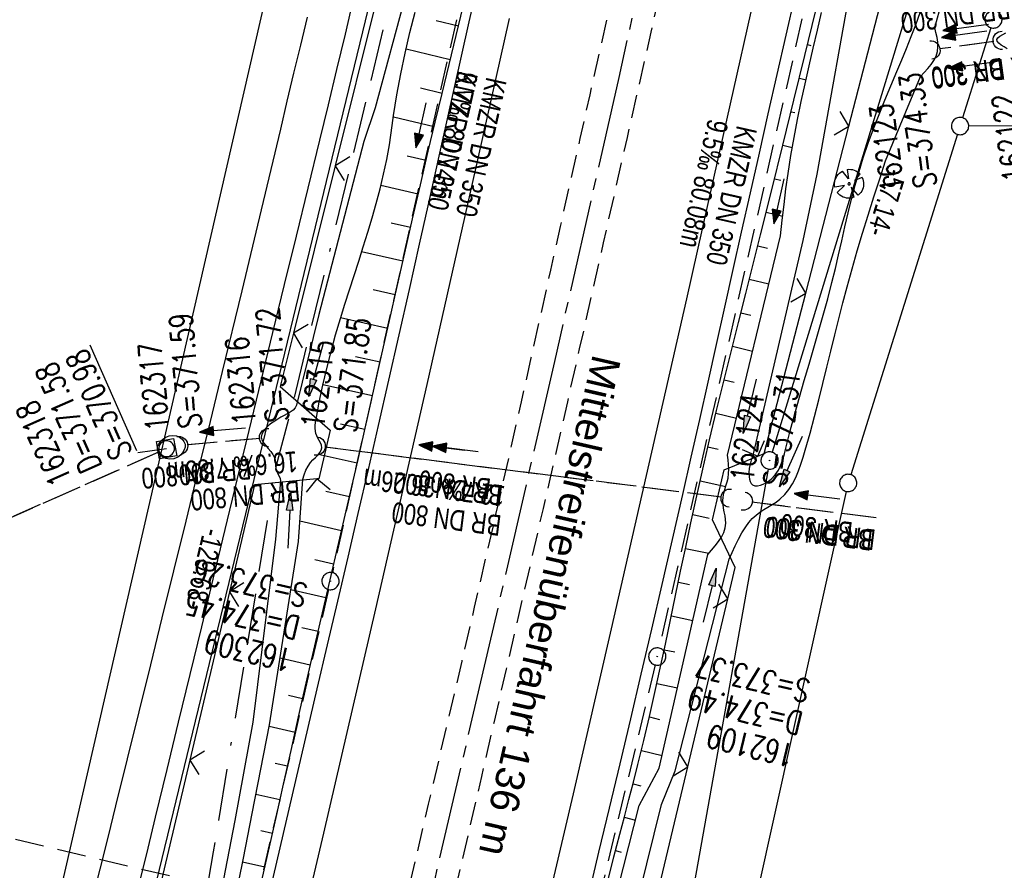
# Model space of a CAD drawing. Extents: x 510946 to 511423, y 462842 to 463807.
# Tile 12 of 33: x 511106 to 511191, y 463152 to 463226. Entities that reach past the tile are written whole.
import ezdxf

# ---------------------------------------------------------------- set-up
doc = ezdxf.new("R2010")
doc.units = 0
doc.header["$LTSCALE"] = 10
doc.header["$MEASUREMENT"] = 0
for name, pattern in [('ACAD_ISO16W100', [73, 15, -6.5, 15, -6.5, 15, -7, 1, -7]), ('ACHSE', [5.5, 4, -0.5, 0.5, -0.5]), ('AUSGEZOGEN', [0]), ('LT00', [0]), ('LT03', [0.5, 0.3, -0.2]), ('LT11', [0.3, 0.2, -0.1]), ('LT12', [0.4, 0.3, -0.1]), ('LT17', [0.15, 0.1, -0.05]), ('STRICHLINIE2', [0.375, 0.25, -0.125])]:
    doc.linetypes.add(name, pattern=pattern)
doc.layers.get('0').update_dxf_attribs({"linetype": 'LT00'})
for name, color, linetype in [('--EK_FBR', 1, 'LT00'), ('--EK_Halt-Pfeil', 4, 'LT00'), ('--EK_Haltung', 7, 'STRICHLINIE2'), ('--EK_Haltung-Text', 140, 'LT00'), ('--EK_Schacht-Text', 5, 'LT00'), ('--EK_ST-93-1', 30, 'LT17'), ('--EL_DFK_AB_L', 21, 'LT00'), ('--EL_DFK_AB_P', 7, 'LT00'), ('--EL_Halt-Pfeil', 4, 'LT00'), ('--EL_Haltung', 182, 'STRICHLINIE2'), ('--EL_Haltung-Text', 182, 'LT00'), ('-AX-093', 35, 'ACHSE'), ('ABSTAND', 8, 'LT00'), ('BAB-KABEL', 220, 'ACAD_ISO16W100'), ('DFK_AB_L', 21, 'LT00'), ('DFK_AB_P', 7, 'LT00'), ('DFK_GZPKT', 250, 'LT00'), ('DFK_KATASTER', 250, 'LT00'), ('DL', 182, 'LT12'), ('DL_PFEIL', 201, 'LT00'), ('DL_TEXT', 182, 'LT00'), ('MITTELSTREIFEN-Ü_LINIE', 250, 'LT11'), ('MITTELSTREIFEN-Ü_TEXT', 250, 'LT03'), ('PFEIL', 140, 'AUSGEZOGEN'), ('V105_AFBR_BAB', 250, 'LT00'), ('V105_BAUM', 250, 'LT00'), ('V105_BOESCH', 250, 'LT00'), ('V105_BOSCHUNG', 250, 'LT00'), ('V105_GRABEN', 250, 'LT00'), ('V105_KA_MULD', 182, 'LT00'), ('V105_KA_PRUF', 182, 'LT00'), ('V105_LD_MARK', 250, 'LT00'), ('V105_UK_DURCH', 182, 'LT00'), ('V105_ZAUN', 40, 'LT00')]:
    doc.layers.add(name, color=color, linetype=linetype)
doc.styles.add('Arial', font='ARIAL.TTF')
doc.styles.add('Haltungsbeschriftung', font='ARIAL.TTF', dxfattribs={"width": 0.75})
doc.styles.add('schachtbeschriftung', font='romans.shx', dxfattribs={"width": 0.75, "height": 2})
doc.styles.get("Standard").update_dxf_attribs({"font": 'ARIAL.TTF'})

# ---------------------------------------------------------------- blocks, each defined once
blk = doc.blocks.new('SYMB7010')
at = {"color": 0, "linetype": 'ByBlock'}
for points in [[(-0.031408, 0.499213), (-0.093728, 0.49134), (-0.15457, 0.475719), (-0.212975, 0.452595), (-0.268021, 0.422333), (-0.31884, 0.385411), (-0.36463, 0.342411), (-0.40467, 0.29401), (-0.438329, 0.240973), (-0.465074, 0.184136), (-0.484486, 0.124395), (-0.496256, 0.062692), (-0.5002, 0)], [(-0.5002, 0), (-0.496256, -0.062692), (-0.484486, -0.124395), (-0.465075, -0.184136), (-0.438329, -0.240973), (-0.404671, -0.29401), (-0.36463, -0.342411), (-0.31884, -0.385411), (-0.268021, -0.422333), (-0.212975, -0.452595), (-0.154571, -0.475719), (-0.093728, -0.49134), (-0.031408, -0.499213), (0.031408, -0.499213)], [(0.5002, 0), (0.496256, 0.062692), (0.484485, 0.124395), (0.465074, 0.184136), (0.438329, 0.240973), (0.40467, 0.29401), (0.36463, 0.342411), (0.31884, 0.385411), (0.268021, 0.422333), (0.212975, 0.452595), (0.15457, 0.475719), (0.093728, 0.49134), (0.031408, 0.499213), (-0.031408, 0.499213)], [(0.031408, -0.499213), (0.093728, -0.491341), (0.15457, -0.475719), (0.212975, -0.452595), (0.268021, -0.422333), (0.31884, -0.385411), (0.36463, -0.342411), (0.404671, -0.294011), (0.438329, -0.240974), (0.465075, -0.184136), (0.484486, -0.124395), (0.496256, -0.062692), (0.500201, 0)]]:
    blk.add_lwpolyline(points, dxfattribs=at)
blk = doc.blocks.new('SYMB0003')
at = {"color": 0, "linetype": 'ByBlock'}
for p, q in [((-0.015712, 0), (0.010166, 0.012015)), ((0, -0.021257), (-0.015712, 0)), ((0.010166, 0.012015), (0, -0.021257))]:
    blk.add_line(p, q, dxfattribs=at)
for points in [[(-0.031395, 0.499013), (-0.093691, 0.491144), (-0.154509, 0.475528), (-0.21289, 0.452414), (-0.267913, 0.422164), (-0.318712, 0.385257), (-0.364484, 0.342274), (-0.404509, 0.293893), (-0.438154, 0.240877), (-0.464888, 0.184062), (-0.484292, 0.124345), (-0.496058, 0.062667), (-0.5, 0)], [(-0.5, 0), (-0.496058, -0.062667), (-0.484292, -0.124345), (-0.464888, -0.184062), (-0.438154, -0.240877), (-0.404509, -0.293893), (-0.364485, -0.342274), (-0.318712, -0.385257), (-0.267914, -0.422164), (-0.21289, -0.452414), (-0.154509, -0.475529), (-0.093691, -0.491144), (-0.031395, -0.499014), (0.031395, -0.499014)], [(0.5, 0), (0.496057, 0.062667), (0.484292, 0.124345), (0.464888, 0.184062), (0.438153, 0.240877), (0.404509, 0.293893), (0.364484, 0.342274), (0.318712, 0.385257), (0.267913, 0.422164), (0.21289, 0.452414), (0.154509, 0.475528), (0.093691, 0.491144), (0.031395, 0.499013), (-0.031395, 0.499013)], [(0.031395, -0.499014), (0.093691, -0.491144), (0.154509, -0.475529), (0.21289, -0.452414), (0.267914, -0.422164), (0.318712, -0.385257), (0.364485, -0.342274), (0.404509, -0.293893), (0.438154, -0.240877), (0.464889, -0.184062), (0.484292, -0.124345), (0.496058, -0.062667), (0.5, 0)]]:
    blk.add_lwpolyline(points, dxfattribs=at)
blk = doc.blocks.new('Pfreil3')
at = {"layer": 'PFEIL'}
blk.add_hatch(color=256, dxfattribs=at).paths.add_polyline_path([(-1.549, 0.273), (-1.549, -0.273), (0, 0)])
for p, q in [((-1.549, 0), (-4.831, 0)), ((-1.549, -0.273), (-1.549, 0.273)), ((-1.549, 0.273), (0, 0)), ((0, 0), (-1.549, -0.273))]:
    blk.add_line(p, q, dxfattribs=at)
blk = doc.blocks.new('SYMB1122')
at = {"color": 0, "linetype": 'ByBlock'}
for p, q in [((0.311075, 0.391979), (0.09863, 0.092887)), ((0.09863, 0.092887), (0.418246, 0.260377)), ((-0.475333, -0.172973), (-0.166954, -0.06134)), ((-0.166954, -0.06134), (-0.386962, -0.319059)), ((0.008901, -0.038997), (0.02494, -0.031273)), ((0.377481, -0.336756), (0.093097, -0.145464)), ((0.093097, -0.145464), (0.215406, -0.456826)), ((0.022929, -0.501191), (-0.043246, -0.49913))]:
    blk.add_line(p, q, dxfattribs=at)
for points in [[(-0.316293, 0.394214), (-0.150355, 0.155979), (-0.405806, 0.30112)], [(-0.316355, 0.394287), (-0.266036, 0.429988), (-0.211684, 0.459185), (-0.154136, 0.481431), (-0.094277, 0.496382), (-0.033028, 0.50381), (0.028669, 0.503599)], [(0.028669, 0.503599), (0.089866, 0.495753), (0.149621, 0.480392), (0.207015, 0.457753), (0.261166, 0.428184), (0.31124, 0.39214)], [(-0.508141, 0.010932), (-0.503002, 0.073258), (-0.489922, 0.134413), (-0.469118, 0.19339), (-0.440931, 0.249215), (-0.405825, 0.300971)], [(-0.475728, -0.172816), (-0.494391, -0.113127), (-0.505255, -0.05154), (-0.508141, 0.010932)], [(-0.02494, 0.031273), (-0.036039, 0.017355), (-0.04, 0)], [(-0.04, 0), (-0.036039, -0.017355), (-0.02494, -0.031273), (-0.008901, -0.038997), (0.008901, -0.038997)], [(0.008901, 0.038997), (-0.008901, 0.038997), (-0.02494, 0.031273)], [(0.04, 0), (0.036039, 0.017355), (0.02494, 0.031273), (0.008901, 0.038997)], [(0.02494, -0.031273), (0.036039, -0.017355), (0.04, 0)], [(0.418338, 0.260323), (0.450658, 0.204641), (0.475368, 0.14519), (0.492037, 0.083003), (0.500376, 0.019163), (0.500238, -0.045218), (0.491628, -0.109022), (0.474694, -0.171137), (0.449731, -0.230483), (0.417173, -0.286026), (0.377588, -0.336801)], [(-0.043246, -0.49913), (-0.108608, -0.48859), (-0.172076, -0.469745), (-0.232599, -0.442906), (-0.289176, -0.408519), (-0.340869, -0.367153), (-0.386823, -0.319492)], [(0.215414, -0.456858), (0.153338, -0.479878), (0.088821, -0.494738), (0.022929, -0.501191)]]:
    blk.add_lwpolyline(points, dxfattribs=at)
blk = doc.blocks.new('SYMB0024')
at = {"color": 0, "linetype": 'ByBlock'}
for p, q in [((-0.5, 0.5), (0, 0)), ((0, 0), (0.5, 0.5))]:
    blk.add_line(p, q, dxfattribs=at)
blk = doc.blocks.new('SYMB1107')
at = {"color": 0, "linetype": 'ByBlock'}
for points in [[(-0.2, 0), (-0.196157, 0.039018), (-0.184776, 0.076537), (-0.166294, 0.111114), (-0.141421, 0.141421), (-0.111114, 0.166294), (-0.076537, 0.184776), (-0.039018, 0.196157), (0, 0.2)], [(0, 0.2), (0.039018, 0.196157), (0.076537, 0.184776), (0.111114, 0.166294), (0.141421, 0.141421), (0.166294, 0.111114), (0.184776, 0.076537), (0.196157, 0.039018), (0.2, 0)]]:
    blk.add_lwpolyline(points, dxfattribs=at)
blk = doc.blocks.new('SYMB1210')
at = {"color": 0, "linetype": 'ByBlock'}
blk.add_line((0.018815, -0.179014), (0.055623, -0.17119), dxfattribs=at)
for points in [[(-0.2, -0.2), (-0.2, 0.2), (0.2, 0.2), (0.2, -0.2), (-0.2, -0.2)], [(0.018815, 0.179014), (-0.018815, 0.179014), (-0.055623, 0.17119), (-0.09, 0.155885), (-0.120444, 0.133766), (-0.145623, 0.105801), (-0.164438, 0.073213), (-0.176067, 0.037424), (-0.18, 0)], [(-0.18, 0), (-0.176067, -0.037424), (-0.164438, -0.073213), (-0.145623, -0.105801), (-0.120444, -0.133766), (-0.09, -0.155885), (-0.055623, -0.17119), (-0.018815, -0.179014), (0.018815, -0.179014)], [(0.18, 0), (0.176067, 0.037424), (0.164438, 0.073213), (0.145623, 0.105801), (0.120444, 0.133766), (0.09, 0.155885), (0.055623, 0.17119), (0.018815, 0.179014)], [(0.055623, -0.17119), (0.09, -0.155885), (0.120444, -0.133766), (0.145623, -0.105801), (0.164438, -0.073213), (0.176067, -0.037424), (0.18, 0)]]:
    blk.add_lwpolyline(points, dxfattribs=at)
blk = doc.blocks.new('SYMB0070')
at = {"color": 0, "linetype": 'ByBlock'}
for p, q in [((-0.5, 0), (0.2, 0)), ((0.5, 0), (0.2, 0.1)), ((0.2, 0.1), (0.2, 0)), ((0.468, 0), (0.21, 0.086)), ((0.21, 0.086), (0.21, -0.086)), ((0.21, -0.086), (0.468, 0)), ((0.22, -0.072), (0.437, 0)), ((0.23, -0.058), (0.405, 0)), ((0.24, -0.045), (0.374, 0)), ((0.342, 0), (0.25, 0.031)), ((0.25, 0.031), (0.25, -0.031)), ((0.25, -0.031), (0.342, 0)), ((0.26, -0.017), (0.31, 0)), ((0.27, -0.003), (0.279, 0))]:
    blk.add_line(p, q, dxfattribs=at)
for points in [[(0.2, 0), (0.2, -0.1), (0.5, 0)], [(0.437, 0), (0.22, 0.072), (0.22, -0.072)], [(0.405, 0), (0.23, 0.058), (0.23, -0.058)], [(0.374, 0), (0.24, 0.045), (0.24, -0.045)], [(0.31, 0), (0.26, 0.017), (0.26, -0.017)], [(0.279, 0), (0.27, 0.003), (0.27, -0.003)]]:
    blk.add_lwpolyline(points, dxfattribs=at)

msp = doc.modelspace()

# ---------------------------------------------------------------- linework, layer by layer
at = {"layer": '--EK_FBR'}
for points in [[(511127.132, 463149.5), (511128.199, 463154.108), (511129.266, 463158.716), (511130.335, 463163.324), (511131.408, 463167.93), (511132.3, 463171.742), (511133.193, 463175.553), (511134.087, 463179.365), (511134.977, 463183.177), (511135.864, 463186.99), (511136.743, 463190.805), (511137.642, 463194.745), (511138.534, 463198.688), (511139.42, 463202.631), (511140.303, 463206.575), (511141.183, 463210.52), (511142.064, 463214.465), (511143.342, 463220.178), (511144.624, 463225.891), (511145.909, 463231.603)], [(511172.889, 463228.159), (511172.119, 463224.734), (511171.345, 463221.31), (511170.568, 463217.887), (511169.791, 463214.464), (511169.015, 463211.04), (511168.243, 463207.616), (511167.513, 463204.357), (511166.787, 463201.098), (511166.062, 463197.838), (511165.337, 463194.578), (511164.61, 463191.319), (511163.88, 463188.06), (511163.144, 463184.803), (511162.254, 463180.902), (511161.355, 463177.003), (511160.448, 463173.106), (511159.534, 463169.21), (511158.615, 463165.316), (511157.692, 463161.423), (511156.776, 463157.575), (511155.858, 463153.727), (511154.941, 463149.879)]]:
    msp.add_lwpolyline(points, dxfattribs=at)
at = {"layer": '--EK_Haltung'}
for p, q in [((511150.066, 463255.341), (511132.725, 463178.022)), ((511178.497, 463248.098), (511161.118, 463171.467)), ((511190.178, 463224.169), (511185.464, 463223.527)), ((511126.441, 463189.692), (511120.114, 463189.128)), ((511166.546, 463184.589), (511132.057, 463188.932)), ((511117.632, 463188.49), (511037.212, 463152.866)), ((511179.956, 463182.791), (511169.156, 463184.151)), ((511132.391, 463176.559), (511117.032, 463110.455)), ((511160.777, 463170.007), (511144.827, 463103.638))]:
    msp.add_line(p, q, dxfattribs=at)
at = {"layer": '--EK_Schacht-Text'}
msp.add_line((511118.318, 463188.794), (511115.822, 463188.426), dxfattribs=at)
at = {"layer": '--EK_ST-93-1', "ltscale": 2.5}
msp.add_line((511140.465, 463146.496), (511101.537, 463155.7), dxfattribs=at)
at = {"layer": '--EL_DFK_AB_L'}
for p, q in [((511187.191, 463241.703), (511170.93, 463188.487)), ((511108.427, 463113.919), (511138.624, 463238.491)), ((511170.579, 463187.031), (511151.922, 463082.408))]:
    msp.add_line(p, q, dxfattribs=at)
at = {"layer": '--EL_Haltung'}
for p, q in [((511150.066, 463255.341), (511132.725, 463178.022)), ((511178.497, 463248.098), (511161.118, 463171.467)), ((511190.178, 463224.169), (511185.464, 463223.527)), ((511126.441, 463189.692), (511120.114, 463189.128)), ((511166.546, 463184.589), (511132.057, 463188.932)), ((511117.632, 463188.49), (511037.212, 463152.866)), ((511179.956, 463182.791), (511169.156, 463184.151)), ((511132.391, 463176.559), (511117.032, 463110.455)), ((511160.777, 463170.007), (511144.827, 463103.638))]:
    msp.add_line(p, q, dxfattribs=at)
at = {"layer": '-AX-093', "ltscale": 0.2}
msp.add_lwpolyline([(511163.106, 463245.724), (511157.599, 463221.046), (511152.014, 463196.385), (511146.351, 463171.741), (511140.611, 463147.116), (511134.792, 463122.509), (511128.896, 463097.921), (511122.922, 463073.351), (511116.87, 463048.8), (511110.74, 463024.269), (511104.533, 462999.757), (511098.248, 462975.265), (511091.886, 462950.793), (511085.447, 462926.341), (511078.93, 462901.91), (511072.336, 462877.499), (511071.88, 462875.834)], dxfattribs=at)
at = {"layer": 'BAB-KABEL', "ltscale": 0.03, "flags": 128}
msp.add_lwpolyline([(511222.639, 463789.685), (511228.062, 463774.69), (511221.047, 463738.687), (511215.668, 463709.215), (511209.116, 463679.752), (511203.386, 463649.735), (511199.716, 463631.03), (511193.071, 463596.749), (511187.765, 463572.71), (511182.462, 463546.013), (511203.211, 463524.576), (511200.678, 463507.917), (511182.238, 463492.341), (511175.694, 463462.766), (511171.503, 463443.504), (511162.609, 463396.003), (511154.73, 463347.931), (511152.929, 463326.259), (511150.369, 463299.992), (511148.611, 463283.541), (511146.686, 463264.795), (511144.287, 463254.055), (511140.929, 463241.117), (511135.167, 463217.092), (511129.252, 463192.653), (511127.814, 463187.223), (511125.253, 463171.347), (511122.375, 463153.776), (511120.296, 463141.796), (511118.371, 463133.568), (511114.374, 463116.317), (511106.371, 463083.453), (511103.015, 463070.194), (511099.817, 463056.937), (511095.496, 463046.186), (511084.457, 463018.83), (511076.145, 462999.023), (511068.962, 462979.213), (511064.435, 462967.111), (511059.814, 462953.341), (511052.434, 462930.013), (511046.434, 462911.516), (511041.513, 462895.973), (511037.444, 462883.335)], dxfattribs=at)
at = {"layer": 'DFK_AB_L'}
for p, q in [((511187.191, 463241.703), (511170.93, 463188.487)), ((511108.427, 463113.919), (511138.624, 463238.491)), ((511170.579, 463187.031), (511151.922, 463082.408))]:
    msp.add_line(p, q, dxfattribs=at)
at = {"layer": 'DFK_KATASTER'}
for p, q in [((511129.712, 463240.209), (511105.838, 463136.211)), ((511189.936, 463225.374), (511187.484, 463217.546)), ((511188.01, 463216.835), (511305.09, 463217.644)), ((511187.036, 463216.114), (511177.765, 463186.535)), ((511177.377, 463185.087), (511162.043, 463116.162))]:
    msp.add_line(p, q, dxfattribs=at)
at = {"layer": 'DL'}
for p, q in [((511190.178, 463224.169), (511185.464, 463223.527)), ((511126.441, 463189.692), (511120.114, 463189.128)), ((511166.546, 463184.589), (511132.057, 463188.932)), ((511117.632, 463188.49), (511037.212, 463152.866)), ((511179.956, 463182.791), (511169.156, 463184.151))]:
    msp.add_line(p, q, dxfattribs=at)
at = {"layer": 'MITTELSTREIFEN-Ü_LINIE', "flags": 128}
for points in [[(511158.515, 463234.795), (511157.659, 463230.983), (511156.801, 463227.171), (511155.941, 463223.359), (511155.083, 463219.547), (511154.225, 463215.735), (511153.371, 463211.922), (511152.521, 463208.111), (511151.673, 463204.3), (511150.825, 463200.488), (511149.976, 463196.677), (511149.124, 463192.867), (511148.266, 463189.058), (511147.203, 463184.377), (511146.13, 463179.699), (511145.05, 463175.022), (511143.965, 463170.347), (511142.875, 463165.672), (511141.062, 463157.92), (511139.243, 463150.169), (511137.419, 463142.419), (511135.58, 463134.631), (511133.738, 463126.844), (511131.891, 463119.058), (511130.899, 463114.884), (511129.905, 463110.711), (511128.907, 463106.538), (511127.904, 463102.367)], [(511162.458, 463234.129), (511161.426, 463229.557), (511160.392, 463224.986), (511159.358, 463220.415), (511158.324, 463215.844), (511157.292, 463211.272), (511156.255, 463206.67), (511155.218, 463202.067), (511154.18, 463197.465), (511153.14, 463192.864), (511152.095, 463188.263), (511151.032, 463183.606), (511149.964, 463178.95), (511148.893, 463174.295), (511147.82, 463169.641), (511146.747, 463164.986), (511145.672, 463160.322), (511144.597, 463155.658), (511143.52, 463150.994), (511142.438, 463146.332), (511141.35, 463141.671), (511139.959, 463135.759), (511138.557, 463129.85), (511137.144, 463123.944), (511135.722, 463118.04), (511134.717, 463113.891), (511133.71, 463109.743), (511132.701, 463105.596), (511131.692, 463101.448)]]:
    msp.add_lwpolyline(points, dxfattribs=at)
at = {"layer": 'V105_AFBR_BAB'}
for points in [[(511127.132, 463149.5), (511128.199, 463154.108), (511129.266, 463158.716), (511130.335, 463163.324), (511131.408, 463167.93), (511132.3, 463171.742), (511133.193, 463175.553), (511134.087, 463179.365), (511134.977, 463183.177), (511135.864, 463186.99), (511136.743, 463190.805), (511137.642, 463194.745), (511138.534, 463198.688), (511139.42, 463202.631), (511140.303, 463206.575), (511141.183, 463210.52), (511142.064, 463214.465), (511143.342, 463220.178), (511144.624, 463225.891), (511145.909, 463231.603)], [(511172.889, 463228.159), (511172.119, 463224.734), (511171.345, 463221.31), (511170.568, 463217.887), (511169.791, 463214.464), (511169.015, 463211.04), (511168.243, 463207.616), (511167.513, 463204.357), (511166.787, 463201.098), (511166.062, 463197.838), (511165.337, 463194.578), (511164.61, 463191.319), (511163.88, 463188.06), (511163.144, 463184.803), (511162.254, 463180.902), (511161.355, 463177.003), (511160.448, 463173.106), (511159.534, 463169.21), (511158.615, 463165.316), (511157.692, 463161.423), (511156.776, 463157.575), (511155.858, 463153.727), (511154.941, 463149.879)], [(511116.063, 463151.384), (511116.712, 463154.079), (511117.36, 463156.775), (511118.359, 463160.911), (511119.362, 463165.046), (511120.366, 463169.181), (511121.37, 463173.316), (511122.373, 463177.451), (511123.417, 463181.764), (511124.459, 463186.078), (511125.501, 463190.391), (511126.545, 463194.704), (511127.561, 463198.886), (511128.579, 463203.068), (511129.599, 463207.249), (511130.619, 463211.43), (511131.637, 463215.612), (511132.381, 463218.675), (511133.12, 463221.739), (511133.853, 463224.804), (511134.575, 463227.872)], [(511130.539, 463226.293), (511129.945, 463223.863), (511129.36, 463221.43), (511128.781, 463218.996), (511128.205, 463216.561), (511126.534, 463209.538), (511124.852, 463202.518), (511123.156, 463195.501), (511122.102, 463191.17), (511121.044, 463186.839), (511119.984, 463182.51), (511118.922, 463178.181), (511117.921, 463174.098), (511116.918, 463170.016), (511115.913, 463165.934), (511114.904, 463161.853), (511113.891, 463157.773), (511113.205, 463155.022), (511112.518, 463152.271), (511111.833, 463149.519)]]:
    msp.add_lwpolyline(points, dxfattribs=at)
at = {"layer": 'V105_BOESCH'}
for points in [[(511126.512, 463150.902), (511127.173, 463153.821), (511127.828, 463156.742), (511128.481, 463159.663), (511129.134, 463162.585), (511129.789, 463165.505), (511130.45, 463168.425), (511131.192, 463171.668), (511131.942, 463174.909), (511132.695, 463178.149), (511133.45, 463181.389), (511134.205, 463184.629), (511134.955, 463187.87), (511135.7, 463191.112), (511136.368, 463194.054), (511137.032, 463196.997), (511137.693, 463199.941), (511138.355, 463202.884), (511139.02, 463205.827), (511139.69, 463208.769), (511140.368, 463211.709), (511141.057, 463214.646), (511141.656, 463217.159), (511142.262, 463219.671), (511142.87, 463222.183), (511143.478, 463224.694), (511144.083, 463227.206)], [(511156.688, 463151.349), (511157.19, 463153.328), (511157.701, 463155.306), (511158.097, 463156.816), (511158.494, 463158.326), (511158.888, 463159.836), (511159.274, 463161.349), (511159.786, 463163.436), (511160.278, 463165.529), (511160.752, 463167.625), (511161.212, 463169.725), (511161.662, 463171.827), (511162.105, 463173.931), (511162.544, 463176.036), (511162.983, 463178.141), (511163.425, 463180.245), (511163.873, 463182.348), (511164.332, 463184.448), (511164.908, 463187.007), (511165.502, 463189.561), (511166.111, 463192.112), (511166.731, 463194.66), (511167.361, 463197.207), (511167.997, 463199.751), (511168.638, 463202.294), (511169.28, 463204.838), (511169.921, 463207.381), (511170.896, 463211.275), (511171.863, 463215.171), (511172.826, 463219.069), (511173.785, 463222.967), (511174.742, 463226.865)]]:
    msp.add_lwpolyline(points, dxfattribs=at)
at = {"layer": 'V105_BOSCHUNG'}
for p, q in [((511143.672, 463225.497), (511141.752, 463225.959)), ((511174.015, 463223.902), (511174.282, 463223.837)), ((511142.967, 463222.581), (511139.127, 463223.506)), ((511173.299, 463220.989), (511173.88, 463220.847)), ((511142.26, 463219.665), (511140.389, 463220.116)), ((511172.581, 463218.076), (511172.914, 463217.995)), ((511141.558, 463216.749), (511138.024, 463217.6)), ((511171.862, 463215.164), (511172.681, 463214.963)), ((511140.866, 463213.838), (511139.222, 463214.225)), ((511171.139, 463212.252), (511171.677, 463212.121)), ((511140.186, 463210.924), (511136.949, 463211.671)), ((511170.413, 463209.341), (511171.847, 463208.991)), ((511139.516, 463208.009), (511137.836, 463208.387)), ((511138.851, 463205.083), (511135.265, 463205.892)), ((511169.682, 463206.432), (511170.518, 463206.227)), ((511168.948, 463203.523), (511170.647, 463203.107)), ((511138.191, 463202.157), (511136.264, 463202.591)), ((511168.214, 463200.614), (511169.078, 463200.403)), ((511137.534, 463199.23), (511133.435, 463200.153)), ((511167.485, 463197.704), (511169.235, 463197.276)), ((511136.876, 463196.303), (511134.746, 463196.783)), ((511166.763, 463194.792), (511167.646, 463194.576)), ((511136.215, 463193.377), (511131.908, 463194.347)), ((511166.053, 463191.872), (511167.824, 463191.449)), ((511135.549, 463190.451), (511133.436, 463190.927)), ((511165.358, 463188.948), (511166.239, 463188.744)), ((511134.876, 463187.528), (511131.505, 463188.288)), ((511164.683, 463186.014), (511166.904, 463185.524)), ((511134.199, 463184.605), (511132.154, 463185.066)), ((511164.031, 463183.076), (511165.467, 463182.767)), ((511133.517, 463181.674), (511129.895, 463182.509)), ((511163.402, 463180.135), (511165.435, 463179.709)), ((511132.836, 463178.754), (511131.206, 463179.129)), ((511162.786, 463177.199), (511163.746, 463176.998)), ((511132.156, 463175.831), (511129.111, 463176.533)), ((511162.174, 463174.262), (511164.04, 463173.871)), ((511131.48, 463172.916), (511130.062, 463173.235)), ((511161.557, 463171.332), (511162.465, 463171.136)), ((511130.808, 463169.993), (511128.179, 463170.584)), ((511160.924, 463168.405), (511162.705, 463168.01)), ((511130.142, 463167.068), (511128.928, 463167.341)), ((511160.268, 463165.489), (511161.152, 463165.281)), ((511129.483, 463164.141), (511127.242, 463164.645)), ((511159.579, 463162.581), (511161.368, 463162.139)), ((511128.827, 463161.213), (511127.745, 463161.457)), ((511158.848, 463159.68), (511159.523, 463159.505)), ((511128.173, 463158.286), (511126.084, 463158.756)), ((511158.088, 463156.783), (511159.051, 463156.526)), ((511127.518, 463155.358), (511126.511, 463155.585)), ((511157.331, 463153.876), (511157.821, 463153.749)), ((511126.859, 463152.431), (511124.92, 463152.867))]:
    msp.add_line(p, q, dxfattribs=at)
at = {"layer": 'V105_GRABEN'}
for points in [[(511141.828, 463238.372), (511136.44, 463218.402), (511135.47, 463215.474), (511131.563, 463200.446), (511129.614, 463192.582), (511129.5, 463192.334), (511129.309, 463192.131), (511129.068, 463191.962), (511128.799, 463191.815), (511128.529, 463191.68), (511128.244, 463191.529), (511127.977, 463191.371), (511127.715, 463191.199), (511127.448, 463191.005), (511127.188, 463190.797), (511126.939, 463190.569), (511126.731, 463190.325), (511126.589, 463190.071), (511126.541, 463189.811), (511126.601, 463189.558), (511126.743, 463189.307), (511126.936, 463189.06), (511127.148, 463188.82), (511127.375, 463188.555), (511127.565, 463188.286), (511127.695, 463187.999), (511127.745, 463187.776), (511127.771, 463187.541), (511127.792, 463187.301), (511127.826, 463187.063), (511127.892, 463186.831), (511127.992, 463186.623), (511128.101, 463186.419), (511128.185, 463186.213), (511128.209, 463185.998), (511127.797, 463180.943), (511125.822, 463165.046), (511124.253, 463156.484), (511122.592, 463147.939)], [(511158.175, 463145.107), (511161.324, 463157.888), (511162.509, 463160.811), (511167.186, 463179.204), (511167.446, 463179.783), (511167.715, 463180.358), (511167.999, 463180.924), (511168.308, 463181.476), (511168.65, 463182.011), (511168.917, 463182.374), (511169.209, 463182.717), (511169.532, 463183.028), (511169.861, 463183.282), (511170.21, 463183.511), (511170.57, 463183.727), (511170.93, 463183.941), (511171.279, 463184.163), (511171.608, 463184.404), (511172.03, 463184.802), (511172.396, 463185.255), (511172.712, 463185.754), (511172.985, 463186.291), (511173.224, 463186.859), (511173.436, 463187.448), (511173.627, 463188.05), (511173.807, 463188.657), (511174.222, 463190.133), (511174.613, 463191.59), (511174.984, 463193.03), (511175.34, 463194.457), (511175.686, 463195.872), (511176.027, 463197.278), (511176.368, 463198.677), (511176.713, 463200.072), (511177.068, 463201.465), (511177.437, 463202.858), (511177.87, 463204.415), (511178.324, 463205.974), (511178.796, 463207.536), (511179.281, 463209.1), (511179.776, 463210.665), (511180.279, 463212.232), (511180.784, 463213.799), (511183.827, 463221.13), (511184.151, 463221.473), (511184.462, 463221.819), (511184.745, 463222.172), (511184.988, 463222.535), (511185.176, 463222.911), (511185.296, 463223.304), (511185.339, 463223.698), (511185.321, 463224.107), (511185.259, 463224.528), (511185.166, 463224.955), (511185.059, 463225.386), (511187.489, 463234.226)], [(511178.148, 463231.26), (511174.815, 463212.659), (511173.599, 463206.882), (511169.307, 463188.478), (511169.215, 463188.13), (511169.113, 463187.786), (511169.018, 463187.441), (511168.945, 463187.089), (511168.911, 463186.726), (511168.932, 463186.348), (511168.971, 463186.144), (511169.032, 463185.95), (511169.121, 463185.782), (511169.239, 463185.655), (511169.43, 463185.571), (511169.658, 463185.562), (511169.908, 463185.613), (511170.164, 463185.708), (511170.41, 463185.833), (511170.853, 463186.146), (511171.204, 463186.515), (511171.477, 463186.931), (511171.69, 463187.382), (511171.857, 463187.859), (511171.995, 463188.353), (511172.12, 463188.854), (511172.5, 463190.35), (511172.896, 463191.823), (511173.304, 463193.276), (511173.719, 463194.714), (511174.138, 463196.141), (511174.556, 463197.561), (511174.968, 463198.977), (511175.371, 463200.395), (511175.76, 463201.818), (511176.131, 463203.249), (511176.423, 463204.446), (511176.704, 463205.649), (511176.981, 463206.856), (511177.259, 463208.066), (511177.542, 463209.275), (511177.838, 463210.482), (511178.15, 463211.684), (511178.484, 463212.88), (511178.846, 463214.065), (511179.272, 463215.335), (511179.731, 463216.594), (511180.216, 463217.843), (511180.72, 463219.085), (511181.237, 463220.323), (511181.761, 463221.558), (511182.19, 463222.568), (511182.611, 463223.58), (511183.019, 463224.597), (511183.405, 463225.621), (511183.781, 463226.697)], [(511124.222, 463149.364), (511124.991, 463153.224), (511125.755, 463157.086), (511126.515, 463160.948), (511127.274, 463164.81), (511129.77, 463180.739), (511130.153, 463186.145), (511130.287, 463186.537), (511130.434, 463186.917), (511130.611, 463187.274), (511130.83, 463187.594), (511131.037, 463187.817), (511131.261, 463188.033), (511131.486, 463188.266), (511131.641, 463188.461), (511131.758, 463188.67), (511131.81, 463188.885), (511131.783, 463189.089), (511131.698, 463189.293), (511131.584, 463189.497), (511131.468, 463189.703), (511131.302, 463190.115), (511131.233, 463190.537), (511131.238, 463190.804), (511131.268, 463191.072), (511131.312, 463191.341), (511131.59, 463192.835), (511131.9, 463194.313), (511132.24, 463195.778), (511132.609, 463197.233), (511133.004, 463198.679), (511133.425, 463200.119), (511133.808, 463201.366), (511134.204, 463202.612), (511134.606, 463203.857), (511135.01, 463205.102), (511135.411, 463206.349), (511135.803, 463207.598), (511136.181, 463208.851), (511136.54, 463210.108), (511136.875, 463211.37), (511137.179, 463212.638), (511137.449, 463213.913), (511137.678, 463215.197), (511137.806, 463216.041), (511137.924, 463216.887), (511138.043, 463217.733), (511138.333, 463219.549), (511138.669, 463221.355), (511139.048, 463223.153), (511139.464, 463224.944), (511139.912, 463226.728)], [(511156.182, 463145.262), (511159.372, 463157.784), (511161.119, 463161.046), (511165.348, 463179.612), (511165.677, 463179.981), (511165.993, 463180.352), (511166.282, 463180.728), (511166.531, 463181.112), (511166.727, 463181.507), (511166.857, 463181.914), (511166.906, 463182.337), (511166.888, 463182.653), (511166.839, 463182.976), (511166.776, 463183.301), (511166.718, 463183.626), (511166.674, 463183.95), (511166.654, 463184.272), (511166.669, 463184.591), (511166.727, 463184.922), (511166.817, 463185.25), (511166.921, 463185.578), (511167.022, 463185.905), (511167.102, 463186.236), (511167.153, 463186.627), (511167.162, 463187.023), (511167.14, 463187.422), (511167.097, 463187.824), (511167.044, 463188.227), (511171.661, 463207.293), (511171.809, 463208.65), (511171.963, 463210.006), (511172.13, 463211.36), (511172.316, 463212.711), (511172.563, 463214.277), (511172.84, 463215.839), (511173.142, 463217.396), (511173.464, 463218.95), (511173.803, 463220.501), (511174.152, 463222.051), (511174.509, 463223.599), (511174.867, 463225.147), (511175.222, 463226.696)], [(511191.36, 463223.531), (511191.079, 463223.699), (511190.824, 463223.866), (511190.618, 463224.031), (511190.488, 463224.193), (511190.458, 463224.35), (511190.543, 463224.501), (511190.721, 463224.647), (511190.96, 463224.791), (511191.229, 463224.933)], [(511119.294, 463188.072), (511118.96, 463187.92), (511118.609, 463187.873), (511118.257, 463187.938), (511117.993, 463188.07), (511117.764, 463188.26), (511117.597, 463188.49), (511117.519, 463188.744), (511117.539, 463188.976), (511117.635, 463189.203), (511117.786, 463189.415), (511117.977, 463189.602), (511118.254, 463189.79), (511118.555, 463189.91), (511118.868, 463189.951), (511119.184, 463189.903), (511119.438, 463189.791), (511119.662, 463189.623), (511119.832, 463189.414), (511119.927, 463189.177), (511119.928, 463188.931), (511119.85, 463188.684), (511119.708, 463188.451), (511119.517, 463188.242), (511119.294, 463188.072)]]:
    msp.add_lwpolyline(points, dxfattribs=at)
at = {"layer": 'V105_LD_MARK'}
for points in [[(511081.824, 462873.668), (511084.959, 462885.238), (511089.708, 462902.917), (511094.418, 462920.607), (511099.09, 462938.307), (511103.722, 462956.018), (511108.315, 462973.738), (511112.867, 462991.469), (511117.379, 463009.211), (511121.85, 463026.962), (511126.28, 463044.724), (511130.667, 463062.496), (511135.012, 463080.279), (511139.315, 463098.072), (511143.574, 463115.875), (511146.964, 463130.184), (511150.326, 463144.5), (511153.661, 463158.822), (511156.97, 463173.15), (511160.251, 463187.485), (511163.508, 463201.825), (511166.738, 463216.171), (511169.944, 463230.523)], [(511148.09, 463226.184), (511145.336, 463213.886), (511140.923, 463194.378), (511136.458, 463174.882), (511131.942, 463155.398), (511127.373, 463135.926), (511122.751, 463116.466), (511118.076, 463097.019), (511113.348, 463077.586), (511108.566, 463058.165), (511105.418, 463045.506), (511102.248, 463032.852), (511099.056, 463020.204), (511095.842, 463007.562)]]:
    msp.add_lwpolyline(points, dxfattribs=at)
at = {"layer": 'V105_ZAUN'}
for p, q in [((511177.592, 463216.822), (511181.339, 463231.347)), ((511136.599, 463227.933), (511132.971, 463213.378)), ((511173.846, 463202.298), (511177.592, 463216.822)), ((511132.971, 463213.378), (511129.343, 463198.823)), ((511123.778, 463176.349), (511120.341, 463161.748)), ((511163.602, 463161.156), (511167.084, 463175.747)), ((511120.341, 463161.748), (511116.904, 463147.147)), ((511160.121, 463146.566), (511163.602, 463161.156))]:
    msp.add_line(p, q, dxfattribs=at)
for points in [[(511169.684, 463188.136), (511170.253, 463188.367), (511173.846, 463202.298)], [(511129.343, 463198.823), (511128.194, 463194.214), (511132.526, 463190.406), (511131.544, 463186.192), (511131.389, 463186.177)], [(511167.084, 463175.747), (511167.733, 463178.469), (511165.75, 463182.608), (511166.763, 463186.95), (511169.684, 463188.136)], [(511131.389, 463186.177), (511125.966, 463185.645), (511123.778, 463176.349)]]:
    msp.add_lwpolyline(points, dxfattribs=at)

# ---------------------------------------------------------------- block references
at = {"layer": '--EK_Halt-Pfeil', "yscale": 4, "zscale": 4}
for p, xscale, rotation in [((511188.247, 463222.119), 3.999999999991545, 187.752000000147), ((511140.42, 463216.9), 3.999999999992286, 257.3582200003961), ((511171.508, 463210.292), 4.000000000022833, 257.2216600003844), ((511123.188, 463190.406), 3.999999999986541, 185.0942700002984), ((511142.209, 463188.885), 4.000000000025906, 172.8228099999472), ((511174.832, 463184.648), 4.000000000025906, 172.8228099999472)]:
    msp.add_blockref('SYMB0070', p, dxfattribs=dict(at, xscale=xscale, rotation=rotation))
at = {"layer": '--EL_DFK_AB_P', "xscale": 1.500000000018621, "yscale": 1.5, "zscale": 1.5, "rotation": 264.7377099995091}
msp.add_blockref('SYMB0003', (511170.71, 463187.77), dxfattribs=at)
at = {"layer": '--EL_Halt-Pfeil', "yscale": 4, "zscale": 4}
for p, xscale, rotation in [((511187.744, 463225.395), 3.999999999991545, 187.752000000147), ((511140.42, 463216.9), 3.999999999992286, 257.3582200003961), ((511171.508, 463210.292), 4.000000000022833, 257.2216600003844), ((511123.188, 463190.406), 3.999999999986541, 185.0942700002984), ((511143.421, 463188.769), 4.000000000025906, 172.8228099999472), ((511174.832, 463184.648), 4.000000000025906, 172.8228099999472)]:
    msp.add_blockref('SYMB0070', p, dxfattribs=dict(at, xscale=xscale, rotation=rotation))
at = {"layer": 'DFK_AB_P', "xscale": 1.500000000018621, "yscale": 1.5, "zscale": 1.5, "rotation": 264.7377099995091}
msp.add_blockref('SYMB0003', (511170.71, 463187.77), dxfattribs=at)
at = {"layer": 'DFK_GZPKT', "xscale": 1.500000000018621, "yscale": 1.5, "zscale": 1.5, "rotation": 264.7377099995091}
for p in [(511190.16, 463226.09), (511187.26, 463216.829), (511177.54, 463185.82)]:
    msp.add_blockref('SYMB7010', p, dxfattribs=at)
at = {"layer": 'DL_PFEIL', "yscale": 4, "zscale": 4}
for p, xscale, rotation in [((511187.615, 463224.804), 3.999999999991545, 187.752000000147), ((511123.188, 463190.406), 3.999999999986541, 185.0942700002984), ((511143.421, 463188.769), 4.000000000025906, 172.8228099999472), ((511174.832, 463184.648), 4.000000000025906, 172.8228099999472)]:
    msp.add_blockref('SYMB0070', p, dxfattribs=dict(at, xscale=xscale, rotation=rotation))
at = {"layer": 'PFEIL'}
for p, rotation in [((511130.681, 463193.319), 254.7199417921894), ((511168.429, 463190.126), 256.4622747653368), ((511171.584, 463185.494), 245.5836892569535), ((511129.098, 463184.984), 87.06978997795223), ((511166.075, 463178.405), 76.3152948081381)]:
    msp.add_blockref('Pfreil3', p, dxfattribs=dict(at, rotation=rotation))
at = {"layer": 'V105_BAUM', "xscale": 2.500000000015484, "yscale": 2.5, "zscale": 2.5, "rotation": 257.711399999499}
msp.add_blockref('SYMB1122', (511177.617, 463211.806), dxfattribs=at)
at = {"layer": 'V105_KA_MULD', "xscale": 3.800000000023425, "yscale": 3.799999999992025, "zscale": 3.8, "rotation": 280}
msp.add_blockref('SYMB1210', (511118.318, 463188.794), dxfattribs=at)
at = {"layer": 'V105_KA_PRUF', "xscale": 1.499999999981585, "yscale": 1.5, "zscale": 1.5, "rotation": 257.7114000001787}
for p in [(511132.561, 463177.29), (511160.952, 463170.736)]:
    msp.add_blockref('SYMB0003', p, dxfattribs=at)
at = {"layer": 'V105_UK_DURCH', "zscale": 4}
for p, xscale, yscale, rotation in [((511190.921, 463224.27), 4.000000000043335, 4, 90.89298352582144), ((511184.72, 463223.426), 3.999999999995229, 4, 276.3868183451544), ((511127.188, 463189.758), 3.999999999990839, 3.999999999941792, 88.71569423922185), ((511119.367, 463189.061), 3.999999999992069, 4, 281.0466758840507), ((511131.313, 463189.026), 3.999999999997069, 4, 257.7113999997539), ((511167.29, 463184.496), 3.999999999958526, 4, 82.5235655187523), ((511168.412, 463184.244), 3.999999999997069, 4, 257.7113999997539)]:
    msp.add_blockref('SYMB1107', p, dxfattribs=dict(at, xscale=xscale, yscale=yscale, rotation=rotation))
at = {"layer": 'V105_ZAUN', "yscale": 2.099999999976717, "zscale": 2.1}
for p, xscale, rotation in [((511177.592, 463216.822), 2.099999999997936, 75.53569999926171), ((511132.971, 463213.378), 2.100000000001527, 256.004619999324), ((511173.846, 463202.298), 2.099999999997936, 75.53569999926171), ((511129.343, 463198.823), 2.100000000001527, 256.004619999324), ((511169.684, 463188.136), 2.099999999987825, 22.10662999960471), ((511131.389, 463186.177), 2.099999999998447, 185.5944999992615), ((511123.778, 463176.349), 2.099999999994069, 256.7566800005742), ((511167.084, 463175.747), 2.099999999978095, 76.58178999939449), ((511120.341, 463161.748), 2.099999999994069, 256.7566800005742), ((511163.602, 463161.156), 2.099999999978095, 76.58178999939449)]:
    msp.add_blockref('SYMB0024', p, dxfattribs=dict(at, xscale=xscale, rotation=rotation))

# ---------------------------------------------------------------- texts
at = {"layer": '--EK_Haltung-Text', "style": 'Haltungsbeschriftung', "width": 0.75}
for s, rotation, p in [('BR DN 300', -172.24799, (511191.465, 463227.942)), ('9.7‰ 80.74m', -102.64178, (511143.63, 463221.72)), ('KMZR DN 350', -102.64178, (511146.128, 463221.159)), ('9.5‰ 80.08m', -102.77834, (511165.384, 463217.521)), ('KMZR DN 350', -102.77834, (511167.881, 463216.955)), ('16.6‰ 7.85m', -174.90573, (511129.602, 463188.587)), ('12.7‰ 36.26m', -187.17719, (511147.801, 463185.532)), ('BR DN 800', -174.90573, (511129.83, 463186.037)), ('BR DN 800', -187.17719, (511147.481, 463182.992)), ('BR DN 300', -187.17719, (511179.743, 463181.706))]:
    msp.add_text(s, height=1.8, rotation=rotation, dxfattribs=at).set_placement(p)
at = {"layer": '--EK_Schacht-Text', "style": 'schachtbeschriftung', "width": 0.75}
for s, rotation, p in [('S=374.33', -262.25131, (511185.259, 463211.626)), ('162122', -262.24799, (511193.011, 463212.129)), ('162123', -262.25131, (511182.405, 463211.238)), ('S=371.59', -264.90573, (511121.403, 463190.67)), ('S=371.72', -264.90573, (511128.956, 463191.194)), ('S=371.85', -277.18066, (511134.826, 463190.109)), ('162316', -264.90573, (511126.087, 463190.938)), ('162315', -277.18066, (511131.969, 463190.469)), ('162317', -264.90573, (511118.534, 463190.414)), ('%%US=370.98', -246.1079, (511115.378, 463188.449)), ('D=371.58', -246.1079, (511112.744, 463187.283)), ('S=372.31', -277.17719, (511172.132, 463185.461)), ('162318', -246.1079, (511110.111, 463186.116)), ('162124', -277.17719, (511169.274, 463185.821)), ('S=373.26', -193.07942, (511130.687, 463176.956)), ('D=374.45', -193.07942, (511130.035, 463174.15)), ('162309', -193.07942, (511129.383, 463171.345)), ('S=373.37', -193.51356, (511174.37, 463168.653)), ('D=374.49', -193.51356, (511173.697, 463165.853)), ('162109', -193.51356, (511173.024, 463163.052))]:
    msp.add_text(s, height=2, rotation=rotation, dxfattribs=at).set_placement(p)
at = {"layer": '--EL_Haltung-Text', "style": 'Haltungsbeschriftung', "width": 0.75}
for s, rotation, p in [('BR DN 300', -172.24799, (511194.122, 463223.101)), ('KMZR DN 350', -102.64178, (511143.63, 463221.72)), ('KMZR DN 350', -102.77834, (511167.881, 463216.955)), ('BR DN 800', -174.90573, (511125.574, 463187.938)), ('BR DN 800', -187.17719, (511147.623, 463185.604)), ('BR DN 300', -187.17719, (511179.993, 463181.748))]:
    msp.add_text(s, height=1.8, rotation=rotation, dxfattribs=at).set_placement(p)
at = {"layer": 'ABSTAND', "width": 0.75}
for s, rotation, p in [(' -57.14-', -106.99264, (511181.067, 463213.769)), (' -129.68-', -103.62534, (511121.69, 463182.496))]:
    msp.add_text(s, height=1.8, rotation=rotation, dxfattribs=at).set_placement(p)
at = {"layer": 'DL_TEXT', "style": 'Haltungsbeschriftung', "width": 0.75}
for s, rotation, p in [('BR 300', -172.24799, (511190.889, 463222.774)), ('BR 800', -174.90573, (511125.574, 463187.938)), ('BR 800', -187.17719, (511146.579, 463186.175)), ('BR 300', -187.17719, (511178.002, 463182.387))]:
    msp.add_text(s, height=1.8, rotation=rotation, dxfattribs=at).set_placement(p)
at = {"layer": 'MITTELSTREIFEN-Ü_TEXT', "insert": (511155.337, 463197.089), "char_height": 2.5, "attachment_point": 7, "rotation": 257.08982, "style": 'Arial'}
msp.add_mtext('Mittelstreifenüberfahrt 136 m', dxfattribs=at)

doc.saveas('drawing.dxf')
